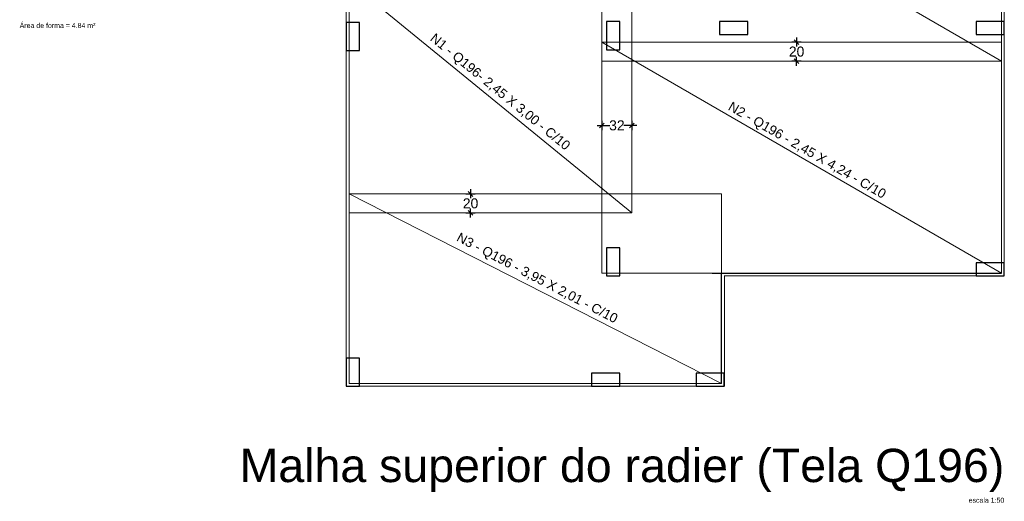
# Model space of a CAD drawing. Header units: millimetres. Extents: x 337 to 526, y -381 to -65.
# Tile 45 of 104: x 370 to 390, y -279 to -269. Entities that reach past the tile are written whole.
import ezdxf

# ---------------------------------------------------------------- set-up
doc = ezdxf.new("R2010")
doc.units = ezdxf.units.MM
doc.header["$MEASUREMENT"] = 0
doc.layers.get('0').update_dxf_attribs({"lineweight": 5})
doc.layers.add('A-DETL', color=7, linetype='Continuous', lineweight=5, true_color=0x00a600)
for name, color, linetype, lineweight in [('DT-Relação do aço', 7, 'Continuous', 5), ('DT-Título', 102, 'Continuous', 20), ('FO-Cotas', 5, 'Continuous', 5), ('FO-Pilares', 152, 'Continuous', 30), ('FO-Vigas', 1, 'Continuous', 20), ('G-ANNO-TEXT', 7, 'Continuous', 9)]:
    doc.layers.add(name, color=color, linetype=linetype, lineweight=lineweight)
doc.styles.add('Arial', font='arial.ttf')
doc.dimstyles.new('UM_50.000000', dxfattribs={"dimtxt": 0.18, "dimasz": 0.1, "dimexe": 0.1, "dimexo": 0.2, "dimgap": 0, "dimtad": 1, "dimtih": 1, "dimtoh": 1, "dimdec": 1, "dimlfac": 50, "dimzin": 0, "dimdsep": 46, "dimtxsty": 'Standard', "dimcen": 0.09, "dimdle": 0.1, "dimadec": 1, "dimazin": 2, "dimtfac": 1, "dimtdec": 4, "dimtofl": 0, "dimtmove": 0, "dimatfit": 3, "dimfxl": 1, "dimtolj": 1, "dimarcsym": 0})

# ---------------------------------------------------------------- blocks, each defined once
blk = doc.blocks.new('_Oblique')
at = {"color": 0, "linetype": 'ByBlock', "lineweight": -2}
blk.add_line((-0.5, -0.5), (0.5, 0.5), dxfattribs=at)
blk = doc.blocks.new('*D302')
at = {"layer": 'Defpoints', "color": 0, "transparency": 16777216}
for p in [(386.343, -269.301), (386.043, -269.701), (386.343, -269.701)]:
    blk.add_point(p, dxfattribs=at)
at = {"layer": 'FO-Cotas', "color": 0, "lineweight": -2, "transparency": 16777216}
for p, q in [((386.043, -269.201), (386.043, -269.392)), ((386.143, -269.301), (385.943, -269.301)), ((386.043, -269.801), (386.043, -269.609)), ((386.143, -269.701), (385.943, -269.701))]:
    blk.add_line(p, q, dxfattribs=at)
at = {"layer": 'FO-Cotas', "color": 0, "lineweight": -2, "transparency": 16777216, "xscale": 0.1, "yscale": 0.1, "zscale": 0.1}
for p, rotation in [((386.043, -269.301), 90), ((386.043, -269.701), 270)]:
    blk.add_blockref('_Oblique', p, dxfattribs=dict(at, rotation=rotation))
at = {"layer": 'FO-Cotas', "transparency": 16777216, "insert": (386.043, -269.501), "char_height": 0.2118, "width": 1.0629, "attachment_point": 5, "rotation": 0.0057, "style": 'Arial'}
blk.add_mtext('\\A1;20', dxfattribs=at)
blk = doc.blocks.new('*D307')
at = {"layer": 'Defpoints', "color": 0, "transparency": 16777216}
for p in [(381.91, -270.766), (382.55, -270.766), (382.55, -271.066)]:
    blk.add_point(p, dxfattribs=at)
at = {"layer": 'FO-Cotas', "color": 0, "lineweight": -2, "transparency": 16777216}
for p, q in [((381.81, -271.066), (382.079, -271.066)), ((381.91, -270.966), (381.91, -271.166)), ((382.65, -271.066), (382.38, -271.066)), ((382.55, -270.966), (382.55, -271.166))]:
    blk.add_line(p, q, dxfattribs=at)
at = {"layer": 'FO-Cotas', "color": 0, "lineweight": -2, "transparency": 16777216, "xscale": 0.1, "yscale": 0.1, "zscale": 0.1, "rotation": 180}
blk.add_blockref('_Oblique', (381.91, -271.066), dxfattribs=at)
at = {"layer": 'FO-Cotas', "color": 0, "lineweight": -2, "transparency": 16777216, "xscale": 0.1, "yscale": 0.1, "zscale": 0.1}
blk.add_blockref('_Oblique', (382.55, -271.066), dxfattribs=at)
at = {"layer": 'FO-Cotas', "transparency": 16777216, "insert": (382.23, -271.066), "char_height": 0.2118, "width": 1.0629, "attachment_point": 5, "rotation": 0.0057, "style": 'Arial'}
blk.add_mtext('\\A1;32', dxfattribs=at)
blk = doc.blocks.new('*D308')
at = {"layer": 'Defpoints', "color": 0, "transparency": 16777216}
for p in [(378.826, -272.521), (379.126, -272.521), (378.826, -272.921)]:
    blk.add_point(p, dxfattribs=at)
at = {"layer": 'FO-Cotas', "color": 0, "lineweight": -2, "transparency": 16777216}
for p, q in [((379.026, -272.521), (379.226, -272.521)), ((379.126, -272.421), (379.126, -272.612)), ((379.026, -272.921), (379.226, -272.921)), ((379.126, -273.021), (379.126, -272.829))]:
    blk.add_line(p, q, dxfattribs=at)
at = {"layer": 'FO-Cotas', "color": 0, "lineweight": -2, "transparency": 16777216, "xscale": 0.1, "yscale": 0.1, "zscale": 0.1}
for p, rotation in [((379.126, -272.521), 90), ((379.126, -272.921), 270)]:
    blk.add_blockref('_Oblique', p, dxfattribs=dict(at, rotation=rotation))
at = {"layer": 'FO-Cotas', "transparency": 16777216, "insert": (379.126, -272.721), "char_height": 0.2118, "width": 1.0629, "attachment_point": 5, "rotation": 0.0057, "style": 'Arial'}
blk.add_mtext('\\A1;20', dxfattribs=at)

msp = doc.modelspace()

# ---------------------------------------------------------------- linework, layer by layer
at = {"layer": 'A-DETL', "color": 7}
for p, q in [((381.9099, -269.7006), (381.9099, -264.8006)), ((381.9099, -264.8006), (390.3899, -269.7006)), ((390.3899, -264.8006), (390.3899, -269.7006)), ((376.5497, -268.0206), (376.5497, -272.9206)), ((376.5497, -268.0206), (382.5497, -272.9206)), ((382.5497, -268.0206), (382.5497, -272.9206)), ((381.9099, -269.3006), (390.3899, -269.3006)), ((381.9099, -274.2006), (381.9099, -269.3006)), ((381.9099, -269.3006), (390.3899, -274.2006)), ((390.3899, -269.3006), (390.3899, -274.2006)), ((390.3899, -269.7006), (381.9099, -269.7006)), ((376.5497, -272.5206), (384.4499, -272.5206)), ((376.5497, -276.5408), (376.5497, -272.5206)), ((376.5497, -272.5206), (384.4499, -276.5408)), ((384.4499, -272.5206), (384.4499, -276.5408)), ((376.5497, -272.9206), (382.5497, -272.9206)), ((390.3899, -274.2006), (381.9099, -274.2006)), ((384.4499, -276.5408), (376.5497, -276.5408))]:
    msp.add_line(p, q, dxfattribs=at)
at = {"layer": 'A-DETL', "color": 7, "lineweight": 25}
for p, q in [((384.2499, -274.2008), (390.3899, -274.2008)), ((384.4499, -276.5408), (384.4499, -274.2008))]:
    msp.add_line(p, q, dxfattribs=at)
at = {"layer": 'FO-Pilares'}
for points in [[(376.7697, -268.8804), (376.6297, -268.8804), (376.4897, -268.8804), (376.4897, -269.1804), (376.4897, -269.4804), (376.6297, -269.4804), (376.7697, -269.4804), (376.7697, -269.1804), (376.7697, -268.8804)], [(382.0097, -269.4604), (382.1497, -269.4604), (382.2897, -269.4604), (382.2897, -269.1604), (382.2897, -268.8604), (382.1497, -268.8604), (382.0097, -268.8604), (382.0097, -269.1604), (382.0097, -269.4604)], [(384.4099, -268.8604), (384.4099, -269.0004), (384.4099, -269.1404), (384.7099, -269.1404), (385.0099, -269.1404), (385.0099, -269.0004), (385.0099, -268.8604), (384.7099, -268.8604), (384.4099, -268.8604)], [(384.4099, -268.8606), (384.4099, -269.0006), (384.4099, -269.1406), (384.7099, -269.1406), (385.0099, -269.1406), (385.0099, -269.0006), (385.0099, -268.8606), (384.7099, -268.8606), (384.4099, -268.8606)], [(390.4497, -269.1404), (390.4497, -269.0004), (390.4497, -268.8604), (390.1497, -268.8604), (389.8497, -268.8604), (389.8497, -269.0004), (389.8497, -269.1404), (390.1497, -269.1404), (390.4497, -269.1404)], [(390.4497, -269.1406), (390.4497, -269.0006), (390.4497, -268.8606), (390.1497, -268.8606), (389.8497, -268.8606), (389.8497, -269.0006), (389.8497, -269.1406), (390.1497, -269.1406), (390.4497, -269.1406)], [(382.2897, -273.6606), (382.1497, -273.6606), (382.0097, -273.6606), (382.0097, -273.9606), (382.0097, -274.2606), (382.1497, -274.2606), (382.2897, -274.2606), (382.2897, -273.9606), (382.2897, -273.6606)], [(390.4497, -274.2606), (390.4497, -274.1206), (390.4497, -273.9806), (390.1497, -273.9806), (389.8497, -273.9806), (389.8497, -274.1206), (389.8497, -274.2606), (390.1497, -274.2606), (390.4497, -274.2606)], [(390.4497, -274.2608), (390.4497, -274.1208), (390.4497, -273.9808), (390.1497, -273.9808), (389.8497, -273.9808), (389.8497, -274.1208), (389.8497, -274.2608), (390.1497, -274.2608), (390.4497, -274.2608)], [(376.4897, -276.6006), (376.6297, -276.6006), (376.7697, -276.6006), (376.7697, -276.3006), (376.7697, -276.0006), (376.6297, -276.0006), (376.4897, -276.0006), (376.4897, -276.3006), (376.4897, -276.6006)], [(382.2897, -276.6006), (382.2897, -276.4606), (382.2897, -276.3206), (381.9897, -276.3206), (381.6897, -276.3206), (381.6897, -276.4606), (381.6897, -276.6006), (381.9897, -276.6006), (382.2897, -276.6006)], [(384.5097, -276.6006), (384.5097, -276.4606), (384.5097, -276.3206), (384.2097, -276.3206), (383.9097, -276.3206), (383.9097, -276.4606), (383.9097, -276.6006), (384.2097, -276.6006), (384.5097, -276.6006)]]:
    msp.add_lwpolyline(points, close=True, dxfattribs=at)
at = {"layer": 'FO-Vigas'}
for p, q in [((376.4897, -276.6008), (376.4897, -258.9606)), ((390.4499, -274.2608), (390.4499, -260.2206)), ((390.4497, -273.9808), (390.4497, -269.1406)), ((384.5097, -274.2608), (389.8497, -274.2608)), ((384.5099, -274.2608), (390.4499, -274.2608)), ((384.5099, -276.6008), (384.5099, -274.2608)), ((376.4897, -276.6008), (384.5099, -276.6008))]:
    msp.add_line(p, q, dxfattribs=at)

# ---------------------------------------------------------------- texts
at = {"layer": 'DT-Relação do aço', "linetype": 'Continuous', "insert": (369.5591, -269.0011), "char_height": 0.1059, "width": 3.223338, "attachment_point": 7, "line_spacing_factor": 0.798, "style": 'Arial'}
msp.add_mtext('Área de forma = 4.84 m²', dxfattribs=at)
at = {"layer": 'DT-Título', "attachment_point": 9, "line_spacing_factor": 0.798, "style": 'Arial'}
for s, insert, char_height, width in [('Malha superior do radier (Tela Q196)', (390.4501, -278.8458), 0.706, 16.895393), ('escala 1:50', (390.4499, -279.0718), 0.1059, 1.501363)]:
    msp.add_mtext(s, dxfattribs=dict(at, insert=insert, char_height=char_height, width=width))
at = {"layer": 'G-ANNO-TEXT', "char_height": 0.2, "width": 4.697889, "attachment_point": 1, "style": 'Arial'}
for s, insert, rotation in [('N1 - Q196- 2,45 X 3,00 - C/10', (378.3776, -269.0955), 320.8), ('N2 - Q196 - 2,45 X 4,24 - C/10', (384.6732, -270.5515), 330), ('N3 - Q196 - 3,95 X 2,01 - C/10', (378.9034, -273.3285), 332.4)]:
    msp.add_mtext(s, dxfattribs=dict(at, insert=insert, rotation=rotation))

# ---------------------------------------------------------------- dimensions: what is measured, and where the dimension line sits
at = {"layer": 'FO-Cotas'}
for base, p1, p2, picture, middle in [((386.0432, -269.7006), (386.3432, -269.3006), (386.3432, -269.7006), '*D302', (386.0432, -269.5006)), ((379.126, -272.5206), (378.826, -272.9206), (378.826, -272.5206), '*D308', (379.126, -272.7206))]:
    dim = msp.add_linear_dim(base=base, p1=p1, p2=p2, angle=90, dimstyle='UM_50.000000', override={"dimtxt": 0.2118, "dimtih": 0, "dimtoh": 0, "dimzin": 8, "dimtxsty": 'Arial', "dimblk": 'Oblique', "dimblk1": 'Oblique', "dimblk2": 'Oblique', "dimsah": 1, "dimclrt": 256, "dimazin": 3, "dimtmove": 2, "dimldrblk": 'Oblique'}, dxfattribs=at)
    dim.commit()
    dim.dimension.update_dxf_attribs({"geometry": picture, "text_midpoint": middle, "text_rotation": 0.00573})
dim = msp.add_linear_dim(base=(382.5497, -271.0663), p1=(381.9099, -270.7663), p2=(382.5497, -270.7663), dimstyle='UM_50.000000', override={"dimtxt": 0.2118, "dimtih": 0, "dimtoh": 0, "dimzin": 8, "dimtxsty": 'Arial', "dimblk": 'Oblique', "dimblk1": 'Oblique', "dimblk2": 'Oblique', "dimsah": 1, "dimclrt": 256, "dimazin": 3, "dimtmove": 2, "dimldrblk": 'Oblique'}, dxfattribs=at)
dim.commit()
dim.dimension.update_dxf_attribs({"geometry": '*D307', "text_midpoint": (382.2298, -271.0663), "text_rotation": 0.00573})

doc.saveas('drawing.dxf')
